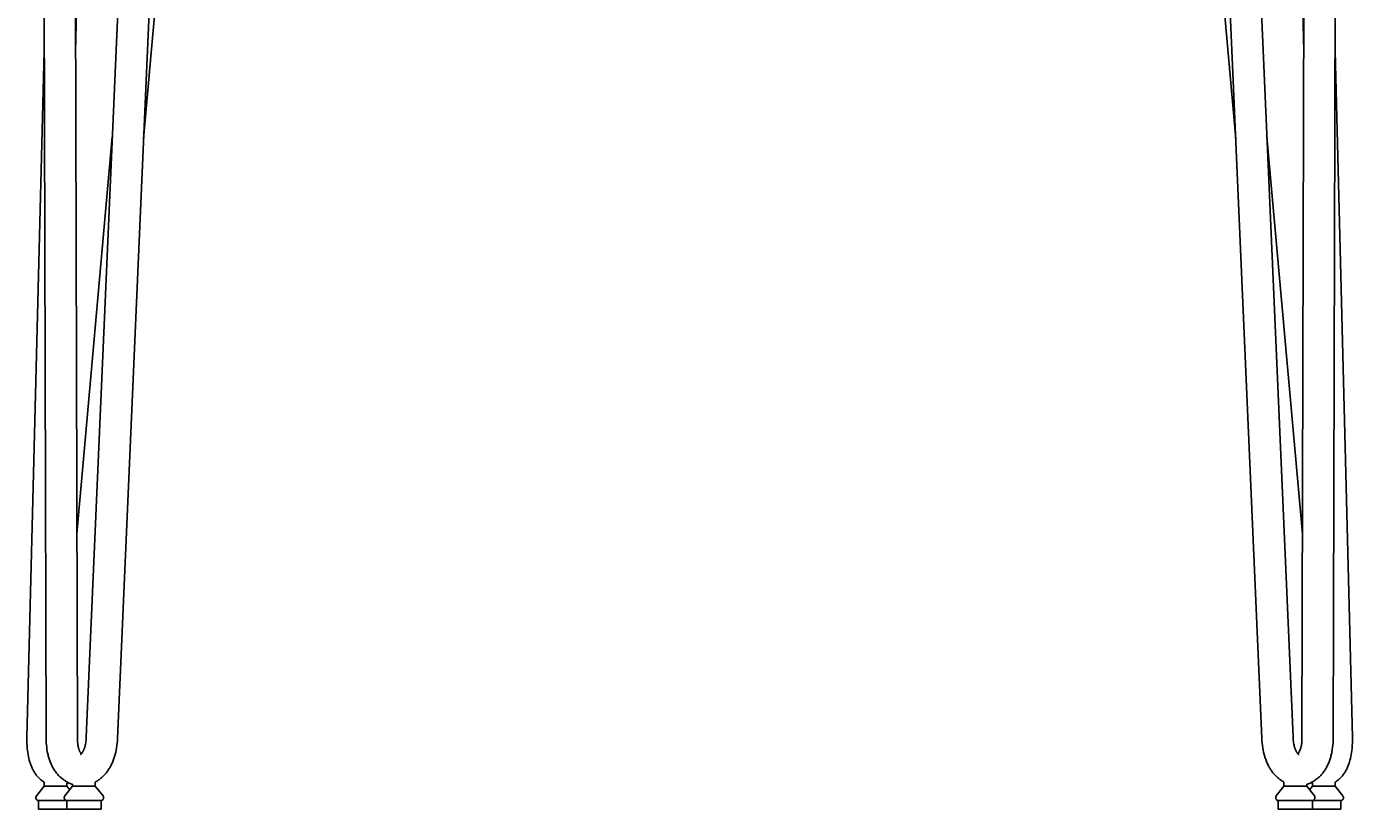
# Model space of a CAD drawing. Header units: centimetres. Extents: x 10400 to 15023, y -8038 to -5428.
# Tile 6 of 20: x 10400 to 10873, y -6532 to -6257. Entities that reach past the tile are written whole.
import ezdxf

# ---------------------------------------------------------------- set-up
doc = ezdxf.new("R2010")
doc.units = ezdxf.units.CM
doc.layers.add('CC-DIMENSION', color=251, linetype='Continuous')
doc.layers.add('Livello 1', color=250, linetype='Continuous')
doc.styles.add('Cassina', font='arial.ttf')
doc.dimstyles.new('ABACO custom interiors_ass', dxfattribs={"dimtxt": 3, "dimasz": 1, "dimexe": 1, "dimexo": 2, "dimgap": 0.5, "dimtad": 0, "dimdec": 1, "dimlfac": 0.1, "dimzin": 0, "dimdsep": 46, "dimtxsty": 'Cassina', "dimblk": 'NONE', "dimcen": 1, "dimclrd": 256, "dimclre": 256, "dimclrt": 7, "dimadec": 0, "dimazin": 0, "dimtfac": 1, "dimtdec": 1, "dimtofl": 0, "dimtmove": 1, "dimatfit": 2, "dimldrblk": 'OBLIQUE', "dimfxl": 1, "dimfxlon": 1, "dimtolj": 1, "dimtzin": 0, "dimarcsym": 1})

# ---------------------------------------------------------------- blocks, each defined once
blk = doc.blocks.new('*D114')
at = {"layer": 'CC-DIMENSION', "lineweight": -2, "transparency": 16777216}
for p, q in [((11014.99, -6061.51), (11054.99, -6061.51)), ((11034.99, -6061.51), (11034.99, -6171.7)), ((11034.99, -6532.47), (11034.99, -6422.29)), ((11014.99, -6532.47), (11054.99, -6532.47))]:
    blk.add_line(p, q, dxfattribs=at)
at = {"layer": 'Defpoints', "color": 0, "transparency": 16777216}
for p in [(10631.45, -6061.51), (11034.99, -6061.51), (10861.95, -6532.47)]:
    blk.add_point(p, dxfattribs=at)
at = {"layer": 'CC-DIMENSION', "color": 7, "transparency": 16777216, "char_height": 60, "attachment_point": 5, "rotation": 90, "style": 'Cassina'}
for s, insert in [("\\A1;[18.5'']", (11083.44, -6296.99)), ('\\A1;47.1', (10994.87, -6296.99))]:
    blk.add_mtext(s, dxfattribs=dict(at, insert=insert))
blk = doc.blocks.new('_None')
blk = doc.blocks.new('_Oblique')
at = {"color": 0, "linetype": 'ByBlock', "lineweight": -2}
blk.add_line((-0.5, -0.5), (0.5, 0.5), dxfattribs=at)

msp = doc.modelspace()

# ---------------------------------------------------------------- linework, layer by layer
at = {"layer": 'Livello 1'}
for p, q in [((10406.64, -6507.49), (10405.52, -6081.52)), ((10416.52, -6081.49), (10417.64, -6507.46)), ((10420.77, -6507.24), (10439.33, -6079.23)), ((10450.32, -6079.71), (10431.76, -6507.71)), ((10834.14, -6507.71), (10815.59, -6079.71)), ((10826.58, -6079.23), (10845.13, -6507.24)), ((10848.27, -6507.46), (10849.39, -6081.49)), ((10860.39, -6081.52), (10859.27, -6507.49)), ((10421.23, -6098.83), (10417, -6266.06)), ((10848.9, -6266.06), (10844.68, -6098.83)), ((10458.03, -6105.27), (10440.9, -6296.87)), ((10825, -6296.87), (10807.88, -6105.27)), ((10399.91, -6507.34), (10406, -6265.94)), ((10859.9, -6265.94), (10866, -6507.34)), ((10417.45, -6435.73), (10429.93, -6296.14)), ((10835.98, -6296.14), (10848.46, -6435.73)), ((10399.9, -6507.98), (10399.91, -6507.34)), ((10399.9, -6508.63), (10399.9, -6507.98)), ((10399.91, -6509.42), (10399.9, -6508.63)), ((10406.65, -6508.32), (10406.64, -6507.49)), ((10406.69, -6509.14), (10406.65, -6508.32)), ((10406.75, -6509.96), (10406.69, -6509.14)), ((10417.64, -6507.46), (10417.65, -6507.96)), ((10417.65, -6507.96), (10417.67, -6508.46)), ((10417.67, -6508.46), (10417.7, -6508.95)), ((10417.7, -6508.95), (10417.75, -6509.44)), ((10420.57, -6509.22), (10420.64, -6508.73)), ((10420.64, -6508.73), (10420.7, -6508.24)), ((10420.7, -6508.24), (10420.74, -6507.74)), ((10420.74, -6507.74), (10420.77, -6507.24)), ((10431.71, -6508.54), (10431.64, -6509.36)), ((10431.76, -6507.71), (10431.71, -6508.54)), ((10834.19, -6508.54), (10834.14, -6507.71)), ((10834.26, -6509.36), (10834.19, -6508.54)), ((10845.13, -6507.24), (10845.16, -6507.74)), ((10845.16, -6507.74), (10845.2, -6508.24)), ((10845.2, -6508.24), (10845.26, -6508.73)), ((10845.26, -6508.73), (10845.33, -6509.22)), ((10848.2, -6509.35), (10848.22, -6509.07)), ((10848.22, -6509.07), (10848.23, -6508.79)), ((10848.23, -6508.79), (10848.24, -6508.5)), ((10848.24, -6508.5), (10848.27, -6507.46)), ((10859.25, -6508.33), (10859.22, -6509.17)), ((10859.27, -6507.49), (10859.25, -6508.33)), ((10866, -6507.34), (10866.01, -6508.26)), ((10866.01, -6508.26), (10866, -6509.18)), ((10399.95, -6510.21), (10399.91, -6509.42)), ((10400.02, -6511.2), (10399.95, -6510.21)), ((10400.1, -6511.91), (10400.02, -6511.2)), ((10400.19, -6512.63), (10400.1, -6511.91)), ((10400.3, -6513.34), (10400.19, -6512.63)), ((10400.43, -6514.01), (10400.3, -6513.34)), ((10406.84, -6510.78), (10406.75, -6509.96)), ((10406.94, -6511.55), (10406.84, -6510.78)), ((10407.07, -6512.31), (10406.94, -6511.55)), ((10407.15, -6512.69), (10407.07, -6512.31)), ((10407.23, -6513.06), (10407.15, -6512.69)), ((10407.32, -6513.43), (10407.23, -6513.06)), ((10407.41, -6513.8), (10407.32, -6513.43)), ((10407.51, -6514.16), (10407.41, -6513.8)), ((10417.75, -6509.44), (10417.81, -6509.84)), ((10417.81, -6509.84), (10417.88, -6510.23)), ((10417.88, -6510.23), (10417.91, -6510.43)), ((10417.91, -6510.43), (10417.96, -6510.62)), ((10417.96, -6510.62), (10418, -6510.8)), ((10418, -6510.8), (10418.05, -6510.99)), ((10418.05, -6510.99), (10418.09, -6511.14)), ((10418.09, -6511.14), (10418.13, -6511.29)), ((10418.13, -6511.29), (10418.18, -6511.44)), ((10418.18, -6511.44), (10418.23, -6511.58)), ((10418.23, -6511.58), (10418.27, -6511.72)), ((10418.27, -6511.72), (10418.33, -6511.85)), ((10418.33, -6511.85), (10418.38, -6511.98)), ((10418.38, -6511.98), (10418.43, -6512.11)), ((10418.43, -6512.11), (10418.48, -6512.21)), ((10418.48, -6512.21), (10418.53, -6512.31)), ((10418.53, -6512.31), (10418.58, -6512.41)), ((10418.58, -6512.41), (10418.63, -6512.5)), ((10418.63, -6512.5), (10418.68, -6512.59)), ((10418.68, -6512.59), (10418.72, -6512.67)), ((10418.72, -6512.67), (10418.77, -6512.75)), ((10418.77, -6512.75), (10418.82, -6512.82)), ((10418.77, -6513.26), (10418.77, -6513.25)), ((10418.77, -6513.25), (10418.78, -6513.25)), ((10418.77, -6513.26), (10418.77, -6513.26)), ((10418.77, -6513.26), (10418.77, -6513.26)), ((10418.77, -6513.26), (10418.77, -6513.26)), ((10418.77, -6513.26), (10418.77, -6513.26)), ((10418.77, -6513.26), (10418.77, -6513.26)), ((10418.77, -6513.26), (10418.77, -6513.26)), ((10418.78, -6513.25), (10418.78, -6513.25)), ((10418.78, -6513.25), (10418.79, -6513.25)), ((10418.79, -6513.25), (10418.8, -6513.24)), ((10418.8, -6513.24), (10418.82, -6513.23)), ((10418.82, -6512.82), (10418.86, -6512.88)), ((10418.82, -6513.23), (10418.84, -6513.22)), ((10418.84, -6513.22), (10418.86, -6513.2)), ((10418.86, -6512.88), (10418.91, -6512.95)), ((10418.86, -6513.2), (10418.88, -6513.18)), ((10418.88, -6513.18), (10418.91, -6513.16)), ((10418.91, -6512.95), (10418.96, -6513.01)), ((10418.91, -6513.16), (10418.94, -6513.13)), ((10418.94, -6513.13), (10418.98, -6513.1)), ((10418.96, -6513.01), (10419.01, -6513.07)), ((10418.98, -6513.1), (10419.01, -6513.07)), ((10419.01, -6513.07), (10419.05, -6513.03)), ((10419.05, -6513.03), (10419.09, -6512.99)), ((10419.09, -6512.99), (10419.14, -6512.94)), ((10419.14, -6512.94), (10419.18, -6512.88)), ((10419.18, -6512.88), (10419.23, -6512.83)), ((10419.23, -6512.83), (10419.28, -6512.76)), ((10419.28, -6512.76), (10419.33, -6512.69)), ((10419.33, -6512.69), (10419.38, -6512.62)), ((10419.38, -6512.62), (10419.44, -6512.54)), ((10419.44, -6512.54), (10419.49, -6512.45)), ((10419.49, -6512.45), (10419.55, -6512.36)), ((10419.55, -6512.36), (10419.6, -6512.26)), ((10419.6, -6512.26), (10419.66, -6512.16)), ((10419.66, -6512.16), (10419.72, -6512.05)), ((10419.72, -6512.05), (10419.77, -6511.94)), ((10419.77, -6511.94), (10419.83, -6511.81)), ((10419.83, -6511.81), (10419.89, -6511.68)), ((10419.89, -6511.68), (10419.95, -6511.54)), ((10419.95, -6511.54), (10420.01, -6511.39)), ((10420.01, -6511.39), (10420.06, -6511.25)), ((10420.06, -6511.25), (10420.11, -6511.1)), ((10420.11, -6511.1), (10420.17, -6510.94)), ((10420.17, -6510.94), (10420.21, -6510.79)), ((10420.21, -6510.79), (10420.27, -6510.6)), ((10420.27, -6510.6), (10420.32, -6510.41)), ((10420.32, -6510.41), (10420.42, -6510.02)), ((10420.42, -6510.02), (10420.5, -6509.63)), ((10420.5, -6509.63), (10420.57, -6509.22)), ((10430.84, -6513.64), (10430.73, -6514)), ((10430.95, -6513.27), (10430.84, -6513.64)), ((10431.13, -6512.52), (10430.95, -6513.27)), ((10431.29, -6511.76), (10431.13, -6512.52)), ((10431.43, -6511), (10431.29, -6511.76)), ((10431.55, -6510.18), (10431.43, -6511)), ((10431.64, -6509.36), (10431.55, -6510.18)), ((10834.36, -6510.18), (10834.26, -6509.36)), ((10834.48, -6511), (10834.36, -6510.18)), ((10834.61, -6511.76), (10834.48, -6511)), ((10834.78, -6512.52), (10834.61, -6511.76)), ((10834.96, -6513.27), (10834.78, -6512.52)), ((10835.06, -6513.64), (10834.96, -6513.27)), ((10835.17, -6514), (10835.06, -6513.64)), ((10845.33, -6509.22), (10845.41, -6509.63)), ((10845.41, -6509.63), (10845.49, -6510.02)), ((10845.49, -6510.02), (10845.58, -6510.41)), ((10845.58, -6510.41), (10845.64, -6510.6)), ((10845.64, -6510.6), (10845.69, -6510.79)), ((10845.69, -6510.79), (10845.74, -6510.94)), ((10845.74, -6510.94), (10845.79, -6511.1)), ((10845.79, -6511.1), (10845.85, -6511.25)), ((10845.85, -6511.25), (10845.9, -6511.39)), ((10845.9, -6511.39), (10845.96, -6511.54)), ((10845.96, -6511.54), (10846.01, -6511.68)), ((10846.01, -6511.68), (10846.07, -6511.81)), ((10846.07, -6511.81), (10846.13, -6511.94)), ((10846.13, -6511.94), (10846.19, -6512.05)), ((10846.19, -6512.05), (10846.25, -6512.16)), ((10846.25, -6512.16), (10846.3, -6512.26)), ((10846.3, -6512.26), (10846.36, -6512.36)), ((10846.36, -6512.36), (10846.41, -6512.45)), ((10846.41, -6512.45), (10846.47, -6512.54)), ((10846.47, -6512.54), (10846.52, -6512.62)), ((10846.52, -6512.62), (10846.58, -6512.69)), ((10846.58, -6512.69), (10846.63, -6512.76)), ((10846.63, -6512.76), (10846.68, -6512.83)), ((10846.68, -6512.83), (10846.72, -6512.88)), ((10846.72, -6512.88), (10846.77, -6512.94)), ((10846.77, -6512.94), (10846.81, -6512.99)), ((10846.81, -6512.99), (10846.85, -6513.03)), ((10846.85, -6513.03), (10846.89, -6513.07)), ((10846.89, -6513.07), (10846.93, -6513.1)), ((10846.9, -6513.07), (10847.05, -6512.83)), ((10846.93, -6513.1), (10846.96, -6513.13)), ((10846.96, -6513.13), (10847, -6513.16)), ((10847, -6513.16), (10847.02, -6513.18)), ((10847.02, -6513.18), (10847.05, -6513.2)), ((10847.05, -6512.83), (10847.19, -6512.58)), ((10847.05, -6513.2), (10847.07, -6513.22)), ((10847.07, -6513.22), (10847.09, -6513.23)), ((10847.09, -6513.23), (10847.1, -6513.24)), ((10847.1, -6513.24), (10847.12, -6513.25)), ((10847.12, -6513.25), (10847.12, -6513.25)), ((10847.12, -6513.25), (10847.13, -6513.25)), ((10847.13, -6513.25), (10847.13, -6513.25)), ((10847.13, -6513.25), (10847.13, -6513.26)), ((10847.19, -6512.58), (10847.32, -6512.33)), ((10847.32, -6512.33), (10847.45, -6512.08)), ((10847.45, -6512.08), (10847.56, -6511.82)), ((10847.56, -6511.82), (10847.67, -6511.56)), ((10847.67, -6511.56), (10847.77, -6511.29)), ((10847.77, -6511.29), (10847.86, -6511.02)), ((10847.86, -6511.02), (10847.94, -6510.75)), ((10847.94, -6510.75), (10848.01, -6510.47)), ((10848.01, -6510.47), (10848.07, -6510.2)), ((10848.07, -6510.2), (10848.12, -6509.92)), ((10848.12, -6509.92), (10848.16, -6509.64)), ((10848.16, -6509.64), (10848.2, -6509.35)), ((10858.49, -6513.8), (10858.4, -6514.16)), ((10858.59, -6513.43), (10858.49, -6513.8)), ((10858.68, -6513.06), (10858.59, -6513.43)), ((10858.76, -6512.69), (10858.68, -6513.06)), ((10858.83, -6512.31), (10858.76, -6512.69)), ((10858.96, -6511.55), (10858.83, -6512.31)), ((10859.07, -6510.78), (10858.96, -6511.55)), ((10859.16, -6509.98), (10859.07, -6510.78)), ((10859.22, -6509.17), (10859.16, -6509.98)), ((10865.6, -6513.34), (10865.48, -6514.01)), ((10865.72, -6512.64), (10865.6, -6513.34)), ((10865.81, -6511.94), (10865.72, -6512.64)), ((10865.9, -6511.02), (10865.81, -6511.94)), ((10865.96, -6510.1), (10865.9, -6511.02)), ((10866, -6509.18), (10865.96, -6510.1)), ((10400.57, -6514.66), (10400.43, -6514.01)), ((10400.74, -6515.32), (10400.57, -6514.66)), ((10400.92, -6515.96), (10400.74, -6515.32)), ((10401.02, -6516.27), (10400.92, -6515.96)), ((10401.13, -6516.57), (10401.02, -6516.27)), ((10401.24, -6516.87), (10401.13, -6516.57)), ((10401.35, -6517.17), (10401.24, -6516.87)), ((10401.47, -6517.47), (10401.35, -6517.17)), ((10401.6, -6517.77), (10401.47, -6517.47)), ((10401.73, -6518.06), (10401.6, -6517.77)), ((10401.87, -6518.34), (10401.73, -6518.06)), ((10402.01, -6518.63), (10401.87, -6518.34)), ((10407.61, -6514.51), (10407.51, -6514.16)), ((10407.72, -6514.86), (10407.61, -6514.51)), ((10407.84, -6515.2), (10407.72, -6514.86)), ((10407.96, -6515.55), (10407.84, -6515.2)), ((10408.09, -6515.89), (10407.96, -6515.55)), ((10408.23, -6516.22), (10408.09, -6515.89)), ((10408.37, -6516.55), (10408.23, -6516.22)), ((10408.52, -6516.87), (10408.37, -6516.55)), ((10408.67, -6517.19), (10408.52, -6516.87)), ((10408.83, -6517.51), (10408.67, -6517.19)), ((10408.99, -6517.82), (10408.83, -6517.51)), ((10409.17, -6518.12), (10408.99, -6517.82)), ((10409.35, -6518.42), (10409.17, -6518.12)), ((10409.53, -6518.72), (10409.35, -6518.42)), ((10428.64, -6518.56), (10428.45, -6518.84)), ((10428.83, -6518.26), (10428.64, -6518.56)), ((10429.01, -6517.96), (10428.83, -6518.26)), ((10429.19, -6517.66), (10429.01, -6517.96)), ((10429.36, -6517.35), (10429.19, -6517.66)), ((10429.52, -6517.04), (10429.36, -6517.35)), ((10429.68, -6516.72), (10429.52, -6517.04)), ((10429.83, -6516.39), (10429.68, -6516.72)), ((10429.98, -6516.06), (10429.83, -6516.39)), ((10430.12, -6515.73), (10429.98, -6516.06)), ((10430.26, -6515.39), (10430.12, -6515.73)), ((10430.38, -6515.05), (10430.26, -6515.39)), ((10430.51, -6514.7), (10430.38, -6515.05)), ((10430.62, -6514.35), (10430.51, -6514.7)), ((10430.73, -6514), (10430.62, -6514.35)), ((10835.28, -6514.35), (10835.17, -6514)), ((10835.4, -6514.7), (10835.28, -6514.35)), ((10835.52, -6515.05), (10835.4, -6514.7)), ((10835.65, -6515.39), (10835.52, -6515.05)), ((10835.79, -6515.73), (10835.65, -6515.39)), ((10835.93, -6516.06), (10835.79, -6515.73)), ((10836.07, -6516.39), (10835.93, -6516.06)), ((10836.23, -6516.72), (10836.07, -6516.39)), ((10836.39, -6517.04), (10836.23, -6516.72)), ((10836.55, -6517.35), (10836.39, -6517.04)), ((10836.72, -6517.66), (10836.55, -6517.35)), ((10836.89, -6517.96), (10836.72, -6517.66)), ((10837.07, -6518.26), (10836.89, -6517.96)), ((10837.26, -6518.56), (10837.07, -6518.26)), ((10837.46, -6518.84), (10837.26, -6518.56)), ((10856.56, -6518.42), (10856.37, -6518.72)), ((10856.74, -6518.12), (10856.56, -6518.42)), ((10856.91, -6517.82), (10856.74, -6518.12)), ((10857.08, -6517.51), (10856.91, -6517.82)), ((10857.24, -6517.19), (10857.08, -6517.51)), ((10857.39, -6516.87), (10857.24, -6517.19)), ((10857.54, -6516.55), (10857.39, -6516.87)), ((10857.68, -6516.22), (10857.54, -6516.55)), ((10857.81, -6515.89), (10857.68, -6516.22)), ((10857.94, -6515.55), (10857.81, -6515.89)), ((10858.07, -6515.2), (10857.94, -6515.55)), ((10858.18, -6514.86), (10858.07, -6515.2)), ((10858.29, -6514.51), (10858.18, -6514.86)), ((10858.4, -6514.16), (10858.29, -6514.51)), ((10864.04, -6518.34), (10863.9, -6518.63)), ((10864.18, -6518.06), (10864.04, -6518.34)), ((10864.31, -6517.77), (10864.18, -6518.06)), ((10864.44, -6517.47), (10864.31, -6517.77)), ((10864.56, -6517.17), (10864.44, -6517.47)), ((10864.67, -6516.87), (10864.56, -6517.17)), ((10864.78, -6516.57), (10864.67, -6516.87)), ((10864.88, -6516.27), (10864.78, -6516.57)), ((10864.98, -6515.96), (10864.88, -6516.27)), ((10865.17, -6515.32), (10864.98, -6515.96)), ((10865.33, -6514.66), (10865.17, -6515.32)), ((10865.48, -6514.01), (10865.33, -6514.66)), ((10402.16, -6518.91), (10402.01, -6518.63)), ((10402.32, -6519.19), (10402.16, -6518.91)), ((10402.48, -6519.46), (10402.32, -6519.19)), ((10402.65, -6519.73), (10402.48, -6519.46)), ((10402.83, -6519.99), (10402.65, -6519.73)), ((10403.01, -6520.25), (10402.83, -6519.99)), ((10403.2, -6520.5), (10403.01, -6520.25)), ((10403.4, -6520.76), (10403.2, -6520.5)), ((10403.61, -6521.01), (10403.4, -6520.76)), ((10403.83, -6521.25), (10403.61, -6521.01)), ((10404.06, -6521.49), (10403.83, -6521.25)), ((10404.29, -6521.72), (10404.06, -6521.49)), ((10404.53, -6521.94), (10404.29, -6521.72)), ((10404.78, -6522.16), (10404.53, -6521.94)), ((10405.04, -6522.36), (10404.78, -6522.16)), ((10405.26, -6522.53), (10405.04, -6522.36)), ((10405.48, -6522.69), (10405.26, -6522.53)), ((10405.72, -6522.84), (10405.48, -6522.69)), ((10405.95, -6522.99), (10405.72, -6522.84)), ((10405.95, -6522.99), (10405.95, -6524.47)), ((10409.72, -6519.01), (10409.53, -6518.72)), ((10409.92, -6519.29), (10409.72, -6519.01)), ((10410.13, -6519.57), (10409.92, -6519.29)), ((10410.34, -6519.84), (10410.13, -6519.57)), ((10410.56, -6520.11), (10410.34, -6519.84)), ((10410.78, -6520.37), (10410.56, -6520.11)), ((10411.01, -6520.62), (10410.78, -6520.37)), ((10411.25, -6520.87), (10411.01, -6520.62)), ((10411.49, -6521.11), (10411.25, -6520.87)), ((10411.79, -6521.39), (10411.49, -6521.11)), ((10412.01, -6521.58), (10411.79, -6521.39)), ((10412.24, -6521.77), (10412.01, -6521.58)), ((10412.47, -6521.95), (10412.24, -6521.77)), ((10412.7, -6522.13), (10412.47, -6521.95)), ((10412.94, -6522.3), (10412.7, -6522.13)), ((10413.18, -6522.46), (10412.94, -6522.3)), ((10413.43, -6522.62), (10413.18, -6522.46)), ((10413.68, -6522.77), (10413.43, -6522.62)), ((10413.95, -6522.92), (10413.68, -6522.77)), ((10414.22, -6523.07), (10413.95, -6522.92)), ((10414.5, -6523.21), (10414.22, -6523.07)), ((10414.79, -6523.33), (10414.5, -6523.21)), ((10415.07, -6523.46), (10414.79, -6523.33)), ((10424.25, -6522.8), (10423.95, -6522.96)), ((10423.95, -6522.96), (10423.95, -6524.47)), ((10424.54, -6522.62), (10424.25, -6522.8)), ((10424.83, -6522.44), (10424.54, -6522.62)), ((10425.11, -6522.25), (10424.83, -6522.44)), ((10425.39, -6522.05), (10425.11, -6522.25)), ((10425.66, -6521.85), (10425.39, -6522.05)), ((10425.93, -6521.63), (10425.66, -6521.85)), ((10426.19, -6521.41), (10425.93, -6521.63)), ((10426.44, -6521.18), (10426.19, -6521.41)), ((10426.69, -6520.95), (10426.44, -6521.18)), ((10426.93, -6520.71), (10426.69, -6520.95)), ((10427.16, -6520.46), (10426.93, -6520.71)), ((10427.39, -6520.2), (10427.16, -6520.46)), ((10427.62, -6519.94), (10427.39, -6520.2)), ((10427.83, -6519.68), (10427.62, -6519.94)), ((10428.05, -6519.41), (10427.83, -6519.68)), ((10428.25, -6519.13), (10428.05, -6519.41)), ((10428.45, -6518.84), (10428.25, -6519.13)), ((10837.65, -6519.13), (10837.46, -6518.84)), ((10837.86, -6519.41), (10837.65, -6519.13)), ((10838.07, -6519.68), (10837.86, -6519.41)), ((10838.29, -6519.94), (10838.07, -6519.68)), ((10838.51, -6520.2), (10838.29, -6519.94)), ((10838.74, -6520.46), (10838.51, -6520.2)), ((10838.98, -6520.71), (10838.74, -6520.46)), ((10839.22, -6520.95), (10838.98, -6520.71)), ((10839.46, -6521.18), (10839.22, -6520.95)), ((10839.72, -6521.41), (10839.46, -6521.18)), ((10839.98, -6521.63), (10839.72, -6521.41)), ((10840.25, -6521.85), (10839.98, -6521.63)), ((10840.52, -6522.05), (10840.25, -6521.85)), ((10840.79, -6522.25), (10840.52, -6522.05)), ((10841.08, -6522.44), (10840.79, -6522.25)), ((10841.36, -6522.62), (10841.08, -6522.44)), ((10841.66, -6522.8), (10841.36, -6522.62)), ((10841.95, -6522.96), (10841.66, -6522.8)), ((10841.95, -6522.96), (10841.95, -6524.47)), ((10851.12, -6523.33), (10850.83, -6523.46)), ((10851.4, -6523.21), (10851.12, -6523.33)), ((10851.68, -6523.07), (10851.4, -6523.21)), ((10851.96, -6522.92), (10851.68, -6523.07)), ((10852.23, -6522.77), (10851.96, -6522.92)), ((10852.48, -6522.62), (10852.23, -6522.77)), ((10852.73, -6522.46), (10852.48, -6522.62)), ((10852.97, -6522.3), (10852.73, -6522.46)), ((10853.21, -6522.13), (10852.97, -6522.3)), ((10853.44, -6521.95), (10853.21, -6522.13)), ((10853.67, -6521.77), (10853.44, -6521.95)), ((10853.89, -6521.58), (10853.67, -6521.77)), ((10854.11, -6521.39), (10853.89, -6521.58)), ((10854.41, -6521.11), (10854.11, -6521.39)), ((10854.66, -6520.87), (10854.41, -6521.11)), ((10854.89, -6520.62), (10854.66, -6520.87)), ((10855.13, -6520.37), (10854.89, -6520.62)), ((10855.35, -6520.11), (10855.13, -6520.37)), ((10855.57, -6519.84), (10855.35, -6520.11)), ((10855.78, -6519.57), (10855.57, -6519.84)), ((10855.98, -6519.29), (10855.78, -6519.57)), ((10856.18, -6519.01), (10855.98, -6519.29)), ((10856.37, -6518.72), (10856.18, -6519.01)), ((10860.19, -6522.84), (10859.95, -6522.99)), ((10859.95, -6522.99), (10859.95, -6524.47)), ((10860.42, -6522.69), (10860.19, -6522.84)), ((10860.65, -6522.53), (10860.42, -6522.69)), ((10860.87, -6522.36), (10860.65, -6522.53)), ((10861.12, -6522.16), (10860.87, -6522.36)), ((10861.37, -6521.94), (10861.12, -6522.16)), ((10861.61, -6521.72), (10861.37, -6521.94)), ((10861.85, -6521.49), (10861.61, -6521.72)), ((10862.07, -6521.25), (10861.85, -6521.49)), ((10862.29, -6521.01), (10862.07, -6521.25)), ((10862.51, -6520.76), (10862.29, -6521.01)), ((10862.71, -6520.5), (10862.51, -6520.76)), ((10862.9, -6520.25), (10862.71, -6520.5)), ((10863.08, -6519.99), (10862.9, -6520.25)), ((10863.26, -6519.73), (10863.08, -6519.99)), ((10863.43, -6519.46), (10863.26, -6519.73)), ((10863.59, -6519.19), (10863.43, -6519.46)), ((10863.75, -6518.91), (10863.59, -6519.19)), ((10863.9, -6518.63), (10863.75, -6518.91)), ((10403.25, -6527.85), (10405.95, -6524.47)), ((10413.95, -6524.47), (10405.95, -6524.47)), ((10413.25, -6527.85), (10415.95, -6524.47)), ((10413.95, -6523.42), (10413.95, -6524.47)), ((10414.95, -6525.72), (10413.95, -6524.47)), ((10415.36, -6523.57), (10415.07, -6523.46)), ((10415.66, -6523.67), (10415.36, -6523.57)), ((10415.95, -6523.77), (10415.66, -6523.67)), ((10415.95, -6523.77), (10415.95, -6524.47)), ((10423.95, -6524.47), (10415.95, -6524.47)), ((10426.65, -6527.85), (10423.95, -6524.47)), ((10839.25, -6527.85), (10841.95, -6524.47)), ((10841.96, -6524.47), (10841.95, -6524.47)), ((10841.96, -6524.47), (10849.95, -6524.47)), ((10850.25, -6523.67), (10849.95, -6523.77)), ((10849.95, -6523.77), (10849.95, -6524.47)), ((10852.65, -6527.85), (10849.95, -6524.47)), ((10850.54, -6523.57), (10850.25, -6523.67)), ((10850.83, -6523.46), (10850.54, -6523.57)), ((10850.95, -6525.72), (10851.95, -6524.47)), ((10851.95, -6523.42), (10851.95, -6524.47)), ((10851.96, -6524.47), (10851.95, -6524.47)), ((10851.96, -6524.47), (10859.95, -6524.47)), ((10862.65, -6527.85), (10859.95, -6524.47)), ((10403.95, -6529.47), (10403.95, -6532.47)), ((10413.95, -6529.47), (10403.95, -6529.47)), ((10413.95, -6532.47), (10403.95, -6532.47)), ((10413.95, -6529.47), (10413.95, -6532.47)), ((10425.95, -6529.47), (10413.95, -6529.47)), ((10425.95, -6532.47), (10413.95, -6532.47)), ((10425.95, -6529.47), (10425.95, -6532.47)), ((10839.95, -6529.47), (10839.95, -6532.47)), ((10851.95, -6529.47), (10839.95, -6529.47)), ((10851.95, -6532.47), (10839.95, -6532.47)), ((10851.95, -6529.47), (10851.95, -6532.47)), ((10861.95, -6529.47), (10851.95, -6529.47)), ((10861.95, -6532.47), (10851.95, -6532.47)), ((10861.95, -6529.47), (10861.95, -6532.47))]:
    msp.add_line(p, q, dxfattribs=at)
for centre, radius, start, end in [((10410.05, -6514.93), 9.35, 294.6973, 298.0454), ((10855.86, -6514.93), 9.35, 241.9547, 245.3025), ((10404.03, -6528.47), 1, 141.3402, 268.5605), ((10414.03, -6528.47), 1, 141.3402, 268.5605), ((10425.87, -6528.47), 1, 271.4394, 38.6598), ((10840.03, -6528.47), 1, 141.3402, 268.5606), ((10851.87, -6528.47), 1, 271.4395, 38.6598), ((10861.87, -6528.47), 1, 271.4395, 38.6598)]:
    msp.add_arc(centre, radius, start, end, dxfattribs=at)

# ---------------------------------------------------------------- dimensions: what is measured, and where the dimension line sits
at = {"layer": 'CC-DIMENSION'}
dim = msp.add_linear_dim(base=(11034.99, -6061.51), p1=(10861.95, -6532.47), p2=(10631.45, -6061.51), angle=90, dimstyle='ABACO custom interiors_ass', override={"dimscale": 0, "dimpost": '\\X'}, dxfattribs=at)
dim.commit()
dim.dimension.update_dxf_attribs({"geometry": '*D114', "text_midpoint": (11034.99, -6296.99)})

doc.saveas('drawing.dxf')
